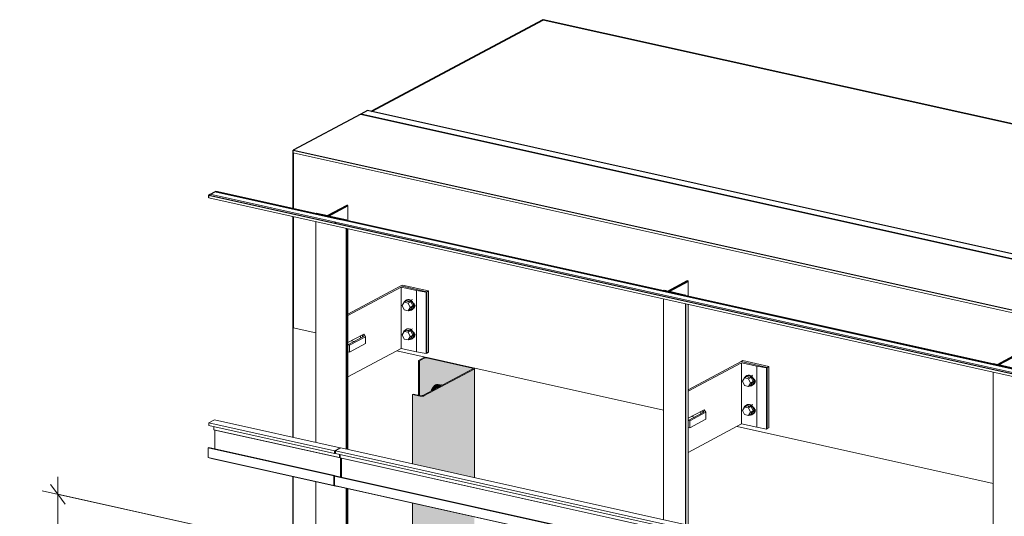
# Model space of a CAD drawing. Header units: millimetres. Extents: x -8351563 to -8343231, y 8501 to 6136062.
# Tile 33 of 42: x -8347876 to -8346293, y 2847412 to 2848211. Entities that reach past the tile are written whole.
import ezdxf

# ---------------------------------------------------------------- set-up
doc = ezdxf.new("R2010")
doc.units = ezdxf.units.MM
for name, color, linetype, lineweight in [('Обобщенные модели', 7, 'Continuous', 18), ('Размеры', 7, 'Continuous', 9), ('Размеры-20', 7, 'Continuous', 9), ('Части', 7, 'Continuous', 18)]:
    doc.layers.add(name, color=color, linetype=linetype, lineweight=lineweight)
doc.styles.add('GOST Common', font='GOST_Common.ttf', dxfattribs={"width": 0.9, "height": 40})
doc.dimstyles.new('ADSK_Основной_2_0', dxfattribs={"dimscale": 304.8, "dimtxt": 40.2286, "dimasz": 0.092782, "dimexe": 0.098425, "dimexo": 0.19685, "dimgap": 0.032808, "dimtad": 1, "dimdec": 0, "dimzin": 0, "dimdsep": 46, "dimtxsty": 'GOST Common', "dimblk1": 'OBLIQUE', "dimblk2": 'OBLIQUE', "dimsah": 1, "dimcen": 0.09, "dimdle": 0.098425, "dimazin": 0, "dimtfac": 1, "dimtdec": 4, "dimtix": 1, "dimtmove": 0, "dimatfit": 3, "dimfxl": 1, "dimtvp": 1, "dimtfill": 1, "dimtolj": 1, "dimtzin": 0, "dimarcsym": 2})

# ---------------------------------------------------------------- blocks, each defined once
blk = doc.blocks.new('HILTI_s_Профиль_MFT-T - Профиль MFT-Ta 60x58x1_8 6m-21079020-Схема крепления окна')
at = {"layer": 'Обобщенные модели', "color": 253, "lineweight": 35, "true_color": 0xaaaaaa}
for p, q in [((-4621078, 2847912.4), (-4621109.6, 2847895.6)), ((-4621108.1, 2847895.2), (-4621076.5, 2847912.1)), ((-4621076.5, 2847912.1), (-4621078, 2847912.4)), ((-4621126.9, 2847899.4), (-4621127.9, 2847898.9)), ((-4621127.9, 2847898.9), (-4621079.1, 2847888.1)), ((-4621109.6, 2847895.6), (-4621126.9, 2847899.4)), ((-4621078.2, 2847888.6), (-4621108.1, 2847895.2)), ((-4621079.1, 2847888.1), (-4621078.2, 2847888.6))]:
    blk.add_line(p, q, dxfattribs=at)
at = {"layer": 'Обобщенные модели', "color": 253, "true_color": 0xaaaaaa}
for p, q in [((-4621076.5, 2847887.5), (-4621076.5, 2847912.1)), ((-4621127.9, 2847530.8), (-4621127.9, 2847886.3)), ((-4621078.2, 2847887.9), (-4621078.2, 2847888.6)), ((-4621079.1, 2847875.4), (-4621079.1, 2847520)), ((-4621078.2, 2847519.8), (-4621078.2, 2847875.2)), ((-4621076.5, 2847687.9), (-4621076.5, 2847874.8)), ((-4621076.5, 2847519.4), (-4621076.5, 2847676.5)), ((-4621127.9, 2847265.6), (-4621127.9, 2847467.7)), ((-4621079.1, 2847456.9), (-4621079.1, 2847254.8)), ((-4621078.2, 2847254.6), (-4621078.2, 2847456.6)), ((-4621076.5, 2847254.2), (-4621076.5, 2847456.3))]:
    blk.add_line(p, q, dxfattribs=at)
blk = doc.blocks.new('HILTI_s_Анкер_HRD-HF - HRD-HF 10x80-6062271-Схема крепления окна')
at = {"layer": 'Обобщенные модели', "color": 253, "true_color": 0xaaaaaa}
for p, q in [((-4620982.3, 2847760.1), (-4620982.8, 2847759.8)), ((-4620972.6, 2847760.8), (-4620979.9, 2847756.9)), ((-4620986.1, 2847756.4), (-4620989.2, 2847751)), ((-4620989.2, 2847751), (-4620986.1, 2847744.2)), ((-4620981.8, 2847758.7), (-4620986.1, 2847756.4)), ((-4620979.8, 2847755), (-4620986.1, 2847756.4)), ((-4620986.1, 2847744.2), (-4620979.8, 2847742.8)), ((-4620981.8, 2847758.7), (-4620975.5, 2847757.3)), ((-4620980.3, 2847757.8), (-4620980.9, 2847757.5)), ((-4620975.5, 2847757.3), (-4620979.8, 2847755)), ((-4620976.6, 2847748.2), (-4620979.8, 2847755)), ((-4620979.8, 2847742.8), (-4620976.6, 2847748.2)), ((-4620975.5, 2847745.1), (-4620979.8, 2847742.8)), ((-4620972.3, 2847750.5), (-4620976.6, 2847748.2)), ((-4620975.5, 2847757.3), (-4620972.3, 2847750.5)), ((-4620972.3, 2847750.5), (-4620975.5, 2847745.1)), ((-4620975.2, 2847748), (-4620968, 2847751.9)), ((-4620975.2, 2847746.9), (-4620974.7, 2847747.2)), ((-4620974.4, 2847743.9), (-4620973.8, 2847744.2))]:
    blk.add_line(p, q, dxfattribs=at)
for points in [[(-4620971, 2847750.2, 0), (-4620971.3, 2847752.4, 0), (-4620972.1, 2847754.6, 0), (-4620973.3, 2847756.7, 0), (-4620974.8, 2847758.4, 0), (-4620976.6, 2847759.6, 0), (-4620978.6, 2847760.3, 0), (-4620980.6, 2847760.5, 0), (-4620982.4, 2847760, 0), (-4620983.9, 2847759, 0), (-4620985.1, 2847757.6, 0), (-4620985.6, 2847756.7, 0)], [(-4620981.8, 2847760.3, 0), (-4620980, 2847760.8, 0), (-4620978.1, 2847760.6, 0), (-4620976.1, 2847759.9, 0), (-4620974.3, 2847758.6, 0), (-4620972.7, 2847757, 0), (-4620971.5, 2847754.9, 0), (-4620970.8, 2847752.7, 0), (-4620970.5, 2847750.5, 0)], [(-4620978.5, 2847743.4, 0), (-4620976.6, 2847743.3, 0), (-4620974.8, 2847743.7, 0), (-4620973.3, 2847744.7, 0), (-4620972.1, 2847746.2, 0), (-4620971.3, 2847748.1, 0), (-4620971, 2847750.2, 0)], [(-4620971.6, 2847746.4, 0), (-4620972.7, 2847745, 0), (-4620974.3, 2847744, 0)], [(-4620970.5, 2847750.5, 0), (-4620970.8, 2847748.4, 0), (-4620971.5, 2847746.5, 0)]]:
    blk.add_polyline3d(points, dxfattribs=at)
blk = doc.blocks.new('HILTI_s_Анкер_HRD-HF - HRD-HF 10x80-V47-Схема крепления окна')
at = {"layer": 'Обобщенные модели', "color": 253, "true_color": 0xaaaaaa}
for p, q in [((-4620982.3, 2847713.2), (-4620982.8, 2847712.9)), ((-4620972.6, 2847713.8), (-4620979.9, 2847709.9)), ((-4620986.1, 2847709.4), (-4620989.2, 2847704)), ((-4620989.2, 2847704), (-4620986.1, 2847697.2)), ((-4620981.8, 2847711.7), (-4620986.1, 2847709.4)), ((-4620979.8, 2847708), (-4620986.1, 2847709.4)), ((-4620986.1, 2847697.2), (-4620979.8, 2847695.8)), ((-4620981.8, 2847711.7), (-4620975.5, 2847710.3)), ((-4620980.3, 2847710.8), (-4620980.9, 2847710.5)), ((-4620975.5, 2847710.3), (-4620979.8, 2847708)), ((-4620976.6, 2847701.2), (-4620979.8, 2847708)), ((-4620979.8, 2847695.8), (-4620976.6, 2847701.2)), ((-4620975.5, 2847698.1), (-4620979.8, 2847695.8)), ((-4620972.3, 2847703.5), (-4620976.6, 2847701.2)), ((-4620975.5, 2847710.3), (-4620972.3, 2847703.5)), ((-4620972.3, 2847703.5), (-4620975.5, 2847698.1)), ((-4620975.2, 2847701.1), (-4620968, 2847704.9)), ((-4620975.2, 2847699.9), (-4620974.7, 2847700.2)), ((-4620974.4, 2847697), (-4620973.8, 2847697.3))]:
    blk.add_line(p, q, dxfattribs=at)
for points in [[(-4620971, 2847703.3, 0), (-4620971.3, 2847705.5, 0), (-4620972.1, 2847707.7, 0), (-4620973.3, 2847709.7, 0), (-4620974.8, 2847711.4, 0), (-4620976.6, 2847712.7, 0), (-4620978.6, 2847713.4, 0), (-4620980.6, 2847713.5, 0), (-4620982.4, 2847713.1, 0), (-4620983.9, 2847712.1, 0), (-4620985.1, 2847710.6, 0), (-4620985.6, 2847709.8, 0)], [(-4620981.8, 2847713.4, 0), (-4620980, 2847713.8, 0), (-4620978.1, 2847713.7, 0), (-4620976.1, 2847713, 0), (-4620974.3, 2847711.7, 0), (-4620972.7, 2847710, 0), (-4620971.5, 2847708, 0), (-4620970.8, 2847705.8, 0), (-4620970.5, 2847703.5, 0)], [(-4620978.5, 2847696.5, 0), (-4620976.6, 2847696.3, 0), (-4620974.8, 2847696.8, 0), (-4620973.3, 2847697.8, 0), (-4620972.1, 2847699.3, 0), (-4620971.3, 2847701.1, 0), (-4620971, 2847703.3, 0)], [(-4620970.5, 2847703.5, 0), (-4620970.8, 2847701.4, 0), (-4620971.5, 2847699.5, 0), (-4620972.7, 2847698.1, 0), (-4620974.3, 2847697.1, 0)]]:
    blk.add_polyline3d(points, dxfattribs=at)
blk = doc.blocks.new('HILTI_s_Кронштейн_MFT-MF_LM - Кронштейн MFT-MF 190 LM-8764719-Схема крепления окна')
at = {"layer": 'Обобщенные модели', "color": 253, "true_color": 0xaaaaaa}
for p, q in [((-4620991.6, 2847782.6), (-4621076.5, 2847737.4)), ((-4621076.5, 2847735), (-4620990.7, 2847780.8)), ((-4620949.6, 2847773.3), (-4620991.6, 2847782.6)), ((-4620990.7, 2847780.8), (-4620966.3, 2847775.4)), ((-4620990.7, 2847780.8), (-4620990.7, 2847682.2)), ((-4620966.3, 2847775.4), (-4620950.7, 2847772.7)), ((-4620966.3, 2847775.4), (-4620966.3, 2847676.8)), ((-4620950.7, 2847772.7), (-4620949.6, 2847773.3)), ((-4620950.7, 2847772.7), (-4620950.7, 2847674.1)), ((-4620949.6, 2847674.7), (-4620949.6, 2847773.3)), ((-4620971.3, 2847747.1), (-4620970.1, 2847747)), ((-4621051.4, 2847701.2), (-4621076.6, 2847687.8)), ((-4621076.5, 2847691.4), (-4621053.1, 2847703.9)), ((-4621074.1, 2847687.2), (-4621048.2, 2847701)), ((-4621056.2, 2847698.7), (-4621056.2, 2847702.2)), ((-4621050.8, 2847705.1), (-4621053.1, 2847703.9)), ((-4621053.1, 2847703.9), (-4621051.4, 2847701.2)), ((-4621053.1, 2847703.9), (-4621053.1, 2847700.4)), ((-4621053.1, 2847703.9), (-4621053.1, 2847700.4)), ((-4621048.2, 2847701), (-4621050.8, 2847705.1)), ((-4621048.2, 2847689.8), (-4621048.2, 2847701)), ((-4620971.3, 2847700.2), (-4620970.1, 2847700.1)), ((-4621076.6, 2847687.8), (-4621074.1, 2847687.2)), ((-4621076.6, 2847687.8), (-4621076.6, 2847676.5)), ((-4620990.7, 2847682.2), (-4621076.5, 2847636.4)), ((-4621048.2, 2847689.8), (-4621074.1, 2847676)), ((-4621074.1, 2847687.2), (-4621074.1, 2847676)), ((-4620966.3, 2847676.8), (-4620990.7, 2847682.2)), ((-4621074.1, 2847676), (-4621076.6, 2847676.5)), ((-4620950.7, 2847674.1), (-4620966.3, 2847676.8)), ((-4620949.6, 2847674.7), (-4620950.7, 2847674.1))]:
    blk.add_line(p, q, dxfattribs=at)
for points in [[(-4620987.3, 2847754.3, 0), (-4620987.1, 2847755.5, 0), (-4620986.7, 2847756.7, 0), (-4620985.9, 2847757.6, 0), (-4620985, 2847758.2, 0), (-4620984.6, 2847758.3, 0)], [(-4620971.9, 2847755.7, 0), (-4620971.1, 2847755.1, 0), (-4620970.2, 2847754.1, 0), (-4620969.4, 2847752.8, 0), (-4620969, 2847751.5, 0), (-4620968.8, 2847750.1, 0), (-4620969, 2847748.8, 0), (-4620969.4, 2847747.7, 0), (-4620970.2, 2847746.8, 0), (-4620971.1, 2847746.2, 0), (-4620971.9, 2847745.9, 0)], [(-4620987.3, 2847707.4, 0), (-4620987.1, 2847708.6, 0), (-4620986.7, 2847709.7, 0), (-4620985.9, 2847710.6, 0), (-4620985, 2847711.2, 0), (-4620984.6, 2847711.4, 0)], [(-4620971.9, 2847708.7, 0), (-4620971.1, 2847708.2, 0), (-4620970.2, 2847707.1, 0), (-4620969.4, 2847705.9, 0), (-4620969, 2847704.5, 0), (-4620968.8, 2847703.2, 0), (-4620969, 2847701.9, 0), (-4620969.4, 2847700.7, 0), (-4620970.2, 2847699.8, 0), (-4620971.1, 2847699.2, 0), (-4620971.9, 2847699, 0)]]:
    blk.add_polyline3d(points, dxfattribs=at)
blk = doc.blocks.new('HILTI_s_Термомост_MFT-ISO_50x105x5_LM - Термомост MFT-ISO 50x105x5 LM-8779976-Схема крепления окна')
at = {"layer": 'Обобщенные модели', "color": 253, "true_color": 0xaaaaaa}
for p, q in [((-4620988.9, 2847784.1), (-4620991.6, 2847782.6)), ((-4620949.6, 2847773.3), (-4620991.6, 2847782.6)), ((-4620988.9, 2847784.1), (-4620946.9, 2847774.7)), ((-4620949.6, 2847773.3), (-4620946.9, 2847774.7)), ((-4620949.6, 2847674.7), (-4620949.6, 2847773.3)), ((-4620946.9, 2847774.7), (-4620946.9, 2847676.2)), ((-4620970.1, 2847747), (-4620971.3, 2847747.1)), ((-4620970.7, 2847749.1), (-4620969, 2847748.7)), ((-4620970.1, 2847700.1), (-4620971.3, 2847700.2)), ((-4620970.7, 2847702.1), (-4620969, 2847701.7)), ((-4620946.9, 2847676.2), (-4620949.6, 2847674.7))]:
    blk.add_line(p, q, dxfattribs=at)
blk = doc.blocks.new('HILTI_s_Профиль_MFT-T - Профиль MFT-Ta 60x42x1_8 6m-V56-Схема крепления окна')
at = {"layer": 'Обобщенные модели', "color": 253, "lineweight": 35, "true_color": 0xaaaaaa}
for p, q in [((-4620000.6, 2847672.7), (-4620032.2, 2847655.9)), ((-4620030.7, 2847655.6), (-4619999.1, 2847672.4)), ((-4619999.1, 2847672.4), (-4620000.6, 2847672.7)), ((-4620038.2, 2847657.2), (-4620039.1, 2847656.7)), ((-4620039.1, 2847656.7), (-4620003.9, 2847648.9)), ((-4620032.2, 2847655.9), (-4620038.2, 2847657.2)), ((-4620002.9, 2847649.4), (-4620030.7, 2847655.6)), ((-4620003.9, 2847648.9), (-4620002.9, 2847649.4))]:
    blk.add_line(p, q, dxfattribs=at)
at = {"layer": 'Обобщенные модели', "color": 253, "true_color": 0xaaaaaa}
for p, q in [((-4619999.1, 2847647.9), (-4619999.1, 2847672.4)), ((-4620002.9, 2847648.7), (-4620002.9, 2847649.4)), ((-4620039.1, 2847288.7), (-4620039.1, 2847644.1)), ((-4620003.9, 2847636.2), (-4620003.9, 2847280.8)), ((-4620002.9, 2847280.6), (-4620002.9, 2847636)), ((-4619999.1, 2847448.2), (-4619999.1, 2847635.2)), ((-4619999.1, 2847279.7), (-4619999.1, 2847436.8)), ((-4620039.1, 2847110), (-4620039.1, 2847225.5)), ((-4620003.9, 2847217.7), (-4620003.9, 2847102.2)), ((-4620002.9, 2847102.7), (-4620002.9, 2847217.5)), ((-4619999.1, 2847125.7), (-4619999.1, 2847216.6)), ((-4619999.1, 2847125.7), (-4620002.9, 2847123.7)), ((-4620003.9, 2847102.2), (-4620039.1, 2847110)), ((-4620002.9, 2847102.7), (-4620003.9, 2847102.2))]:
    blk.add_line(p, q, dxfattribs=at)
blk = doc.blocks.new('HILTI_s_Профиль_MFT-T - Профиль MFT-Ta 60x42x1_8 6m-V60-Схема крепления окна')
at = {"layer": 'Обобщенные модели', "color": 253, "lineweight": 35, "true_color": 0xaaaaaa}
for p, q in [((-4620530.7, 2847790.7), (-4620562.3, 2847773.8)), ((-4620560.7, 2847773.5), (-4620529.2, 2847790.3)), ((-4620529.2, 2847790.3), (-4620530.7, 2847790.7)), ((-4620568.2, 2847775.1), (-4620569.2, 2847774.6)), ((-4620569.2, 2847774.6), (-4620533.9, 2847766.8)), ((-4620562.3, 2847773.8), (-4620568.2, 2847775.1)), ((-4620532.9, 2847767.3), (-4620560.7, 2847773.5)), ((-4620533.9, 2847766.8), (-4620532.9, 2847767.3))]:
    blk.add_line(p, q, dxfattribs=at)
at = {"layer": 'Обобщенные модели', "color": 253, "true_color": 0xaaaaaa}
for p, q in [((-4620529.2, 2847765.8), (-4620529.2, 2847790.3)), ((-4620569.2, 2847406.6), (-4620569.2, 2847762)), ((-4620532.9, 2847766.6), (-4620532.9, 2847767.3)), ((-4620533.9, 2847754.1), (-4620533.9, 2847398.7)), ((-4620532.9, 2847398.5), (-4620532.9, 2847753.9)), ((-4620529.2, 2847566.1), (-4620529.2, 2847753.1)), ((-4620529.2, 2847397.7), (-4620529.2, 2847554.7)), ((-4620569.2, 2847227.9), (-4620569.2, 2847343.4)), ((-4620533.9, 2847335.6), (-4620533.9, 2847220.1)), ((-4620532.9, 2847220.6), (-4620532.9, 2847335.4)), ((-4620529.2, 2847243.6), (-4620529.2, 2847334.5)), ((-4620529.2, 2847243.6), (-4620532.9, 2847241.6)), ((-4620533.9, 2847220.1), (-4620569.2, 2847227.9)), ((-4620532.9, 2847220.6), (-4620533.9, 2847220.1))]:
    blk.add_line(p, q, dxfattribs=at)
blk = doc.blocks.new('HILTI_s_Аграфный_профиль_MFT-HPE - Аграфный профиль MFT-HPE 6м-21083349-Схема крепления окна')
at = {"layer": 'Обобщенные модели', "color": 253, "true_color": 0xaaaaaa}
for p, q in [((-4621300.1, 2845590.8), (-4621291.1, 2845595.6)), ((-4621300.1, 2845586.6), (-4621300.1, 2845590.8)), ((-4621300.1, 2845590.8), (-4621098.1, 2845545.9)), ((-4621089.1, 2845550.7), (-4621291.1, 2845595.6)), ((-4621098.1, 2845541.7), (-4621300.1, 2845586.6)), ((-4621292.2, 2845579.8), (-4621292.2, 2845584.9)), ((-4621290.3, 2845579.2), (-4621292.2, 2845579.8)), ((-4621090.2, 2845534.8), (-4621292.2, 2845579.8)), ((-4621290.3, 2845548.7), (-4621290.3, 2845579.2)), ((-4621088.3, 2845534.3), (-4621290.3, 2845579.2)), ((-4621301.4, 2845550.4), (-4621300.4, 2845551)), ((-4621301.4, 2845535.1), (-4621301.4, 2845550.4)), ((-4621099.4, 2845505.5), (-4621301.4, 2845550.4)), ((-4621098.3, 2845506), (-4621300.4, 2845551)), ((-4621089.1, 2845550.7), (-4621098.1, 2845545.9)), ((-4621098.1, 2845545.9), (-4621098.1, 2845541.7)), ((-4621097, 2845544.1), (-4621096.7, 2845544.3)), ((-4621097, 2845542.3), (-4621097, 2845544.1)), ((-4621089.1, 2845549.7), (-4621089.1, 2845550.7)), ((-4621295.7, 2845533.5), (-4621301.4, 2845535.1)), ((-4621099.4, 2845490.1), (-4621301.4, 2845535.1)), ((-4621093.7, 2845488.6), (-4621295.7, 2845533.5)), ((-4621098.1, 2845541.7), (-4621097, 2845542.3)), ((-4621090.2, 2845539.9), (-4621090.2, 2845534.8)), ((-4621090.2, 2845534.8), (-4621088.3, 2845534.3)), ((-4621089.1, 2845536.6), (-4621089.1, 2845539.7)), ((-4621088.9, 2845536.5), (-4621089.1, 2845536.6)), ((-4621088.3, 2845534.3), (-4621088.3, 2845503.8)), ((-4621087.2, 2845503.6), (-4621087.2, 2845534.1)), ((-4621098.3, 2845506), (-4621099.4, 2845505.5)), ((-4621099.4, 2845505.5), (-4621099.4, 2845490.1)), ((-4621098.3, 2845491.9), (-4621098.3, 2845506)), ((-4621098.1, 2845495.5), (-4621098.3, 2845495.6)), ((-4621099.4, 2845490.1), (-4621093.7, 2845488.6)), ((-4621098.1, 2845491.8), (-4621098.3, 2845491.9))]:
    blk.add_line(p, q, dxfattribs=at)
blk = doc.blocks.new('HILTI_s_Аграфный_профиль_MFT-HPE - Аграфный профиль MFT-HPE 6м-21083451-Схема крепления окна')
at = {"layer": 'Обобщенные модели', "color": 253, "true_color": 0xaaaaaa}
for p, q in [((-4621096.7, 2845545.6), (-4621087.8, 2845550.4)), ((-4621096.7, 2845541.4), (-4621096.7, 2845545.6)), ((-4621096.7, 2845545.6), (-4618979.9, 2845074.7)), ((-4618970.9, 2845079.5), (-4621087.8, 2845550.4)), ((-4618979.9, 2845070.5), (-4621096.7, 2845541.4)), ((-4621088.9, 2845534.5), (-4621088.9, 2845539.6)), ((-4621087, 2845534), (-4621088.9, 2845534.5)), ((-4618972, 2845063.6), (-4621088.9, 2845534.5)), ((-4621087, 2845503.5), (-4621087, 2845534)), ((-4618970.1, 2845063.1), (-4621087, 2845534)), ((-4621098.1, 2845505.2), (-4621097, 2845505.7)), ((-4621098.1, 2845489.8), (-4621098.1, 2845505.2)), ((-4618981.2, 2845034.3), (-4621098.1, 2845505.2)), ((-4618980.1, 2845034.9), (-4621097, 2845505.7)), ((-4621092.3, 2845488.3), (-4621098.1, 2845489.8)), ((-4618981.2, 2845019), (-4621098.1, 2845489.8)), ((-4618975.5, 2845017.4), (-4621092.3, 2845488.3))]:
    blk.add_line(p, q, dxfattribs=at)
blk = doc.blocks.new('HILTI_s_Аграфный_профиль_MFT-HPE - Аграфный профиль MFT-HPE 6м-V73-Схема крепления окна')
at = {"layer": 'Обобщенные модели', "color": 253, "true_color": 0xaaaaaa}
for p, q in [((-4621289.2, 2847934.8), (-4621290.3, 2847934.2)), ((-4621290.3, 2847934.2), (-4621088.3, 2847889.3)), ((-4621087.2, 2847889.8), (-4621289.2, 2847934.8)), ((-4621297.9, 2847930.2), (-4621300.5, 2847928.8)), ((-4621300.5, 2847928.8), (-4621098.5, 2847883.9)), ((-4621300, 2847928.7), (-4621300.5, 2847928.8)), ((-4621095.9, 2847885.2), (-4621297.9, 2847930.2)), ((-4621088.3, 2847889.3), (-4621087.2, 2847889.8)), ((-4621098.5, 2847883.9), (-4621095.9, 2847885.2)), ((-4621098.5, 2847883.9), (-4621098, 2847883.7))]:
    blk.add_line(p, q, dxfattribs=at)
blk = doc.blocks.new('HILTI_s_Аграфный_профиль_MFT-HPE - Аграфный профиль MFT-HPE 6м-V74-Схема крепления окна')
at = {"layer": 'Обобщенные модели', "color": 253, "true_color": 0xaaaaaa}
for p, q in [((-4621085.9, 2847889.5), (-4621087, 2847889)), ((-4621087, 2847889), (-4618970.1, 2847418.1)), ((-4618969, 2847418.7), (-4621085.9, 2847889.5)), ((-4621094.5, 2847884.9), (-4621097.1, 2847883.6)), ((-4621097.1, 2847883.6), (-4618980.2, 2847412.7)), ((-4621096.6, 2847883.4), (-4621097.1, 2847883.6)), ((-4618977.7, 2847414.1), (-4621094.5, 2847884.9))]:
    blk.add_line(p, q, dxfattribs=at)
blk = doc.blocks.new('HILTI_s_СПК_Профиль 97х157 - Профиль для окна на выносе-21151142-Схема крепления окна')
at = {"layer": 'Обобщенные модели', "true_color": 0xff0080}
for points in [[(-4620958.1, 2847605.1), (-4620956.1, 2847605.3), (-4620954.5, 2847605.8), (-4620873.2, 2847649.2), (-4620873.1, 2847649.5), (-4620873.1, 2847649.9), (-4620874.1, 2847650.5), (-4620876.1, 2847651), (-4620950.3, 2847667.5), (-4620952.6, 2847667.5), (-4620954.7, 2847667.2), (-4620955.4, 2847666.9), (-4620963.3, 2847662.6), (-4620961.6, 2847662.3), (-4620952.8, 2847666.8), (-4620951, 2847666.8), (-4620950.4, 2847666.7), (-4620875.5, 2847649.9), (-4620875.3, 2847649.5), (-4620875.7, 2847649.1), (-4620956.9, 2847606), (-4620958.8, 2847605.9), (-4620959.4, 2847606), (-4620971.6, 2847608.7), (-4620972.7, 2847608.1), (-4620959.2, 2847605.2)], [(-4620958.2, 2847605.9), (-4620956.4, 2847606.1), (-4620954.5, 2847607), (-4620953.7, 2847607.4), (-4620953.7, 2847666.5), (-4620961.6, 2847662.3), (-4620961.6, 2847606.5), (-4620958.5, 2847605.9)], [(-4620953.7, 2847607.4), (-4620950.4, 2847609.2), (-4620950.4, 2847666.7), (-4620952.2, 2847666.8), (-4620953.7, 2847666.5), (-4620953.7, 2847632.9)], [(-4620950.4, 2847609.2), (-4620942.2, 2847613.6), (-4620942.6, 2847614.4), (-4620939.3, 2847619.9), (-4620938.9, 2847620.1), (-4620938.5, 2847621), (-4620937.3, 2847622.4), (-4620935.2, 2847623.7), (-4620933.2, 2847624.2), (-4620930.6, 2847623.7), (-4620928.8, 2847622.9), (-4620926.9, 2847621.8), (-4620876.4, 2847648.9), (-4620876.4, 2847650.3), (-4620950.4, 2847666.7), (-4620950.4, 2847610)], [(-4620961.6, 2847606.5), (-4620961.6, 2847662.3), (-4620963.3, 2847662.6), (-4620963.3, 2847606.9)], [(-4620876.4, 2847648.7), (-4620875.3, 2847649.5), (-4620875.5, 2847649.9), (-4620876.4, 2847650.3), (-4620876.4, 2847648.9)]]:
    blk.add_hatch(color=230, dxfattribs=at).paths.add_polyline_path(points)
h = blk.add_hatch(color=230, dxfattribs=at)
h.paths.add_polyline_path([(-4620905.9, 2845509.9), (-4620873.7, 2845527.1), (-4620873.7, 2845566.4), (-4620914.9, 2845575.5), (-4620914.9, 2845611.2), (-4620926, 2845605.3), (-4620928.5, 2845605.9), (-4620928.7, 2847337.9), (-4620896.1, 2847355.3), (-4620873.7, 2847350.3), (-4620873.7, 2847411.2), (-4620954.5, 2847429.1), (-4620954.5, 2845520.7), (-4620913.9, 2845511.7)])
h.paths.add_polyline_path([(-4620873.7, 2847474.3), (-4620873.7, 2847648.9), (-4620954.5, 2847605.8), (-4620954.5, 2847492.3), (-4620876.1, 2847474.8)])
h = blk.add_hatch(color=230, dxfattribs=at)
h.paths.add_polyline_path([(-4620873.7, 2845527.1), (-4620873.1, 2845527.8), (-4620873.3, 2845566.3), (-4620873.7, 2845566.4), (-4620873.7, 2845545.6)])
h.paths.add_polyline_path([(-4620873.1, 2847350.1), (-4620873.2, 2847411.1), (-4620873.7, 2847411.2), (-4620873.6, 2847350.3), (-4620873.2, 2847350.2)])
h.paths.add_polyline_path([(-4620873.1, 2847474.1), (-4620873.2, 2847649.2), (-4620873.7, 2847648.9), (-4620873.7, 2847474.3), (-4620873.2, 2847474.2)])
h = blk.add_hatch(color=230, dxfattribs=at)
h.paths.add_polyline_path([(-4620960.1, 2845522), (-4620960.1, 2847430.4), (-4620972.7, 2847433.2), (-4620972.7, 2845524.8)])
h.paths.add_polyline_path([(-4620960.1, 2847493.5), (-4620960.1, 2847605.3), (-4620972.7, 2847608.1), (-4620972.7, 2847496.3)])
h = blk.add_hatch(color=230, dxfattribs=at)
h.paths.add_polyline_path([(-4620954.5, 2845520.7), (-4620954.5, 2847429.1), (-4620960.1, 2847430.4), (-4620960.1, 2845522), (-4620954.5, 2845520.7)])
h.paths.add_polyline_path([(-4620954.5, 2847492.3), (-4620954.5, 2847605.8), (-4620956.1, 2847605.3), (-4620958.1, 2847605.1), (-4620960.1, 2847605.3), (-4620960.1, 2847493.5), (-4620955.2, 2847492.4)])
at = {"layer": 'Обобщенные модели'}
for p, q in [((-4620955.4, 2847666.9), (-4620963.3, 2847662.6)), ((-4620961.6, 2847662.3), (-4620953.7, 2847666.5)), ((-4620950.4, 2847666.7), (-4620876.4, 2847650.3)), ((-4620874.9, 2847650.8), (-4620949.3, 2847667.3)), ((-4620963.3, 2847662.6), (-4620961.6, 2847662.3)), ((-4620963.3, 2847662.6), (-4620963.3, 2847606.9)), ((-4620961.6, 2847606.5), (-4620961.6, 2847662.3)), ((-4620875.7, 2847649.1), (-4620956, 2847606.3)), ((-4620954.5, 2847605.8), (-4620873.7, 2847648.9)), ((-4620873.1, 2847474.1), (-4620873.1, 2847649.6)), ((-4620971.6, 2847608.7), (-4620972.7, 2847608.1)), ((-4620972.7, 2847608.1), (-4620960.1, 2847605.3)), ((-4620972.7, 2847496.3), (-4620972.7, 2847608.1)), ((-4620959.4, 2847606), (-4620971.6, 2847608.7)), ((-4620972.7, 2845524.8), (-4620972.7, 2847433.2))]:
    blk.add_line(p, q, dxfattribs=at)
for points in [[(-4620949.3, 2847667.3, 0), (-4620950.3, 2847667.5, 0), (-4620951.5, 2847667.6, 0), (-4620952.6, 2847667.5, 0), (-4620953.7, 2847667.4, 0), (-4620954.7, 2847667.2, 0), (-4620955.4, 2847666.9, 0)], [(-4620953.7, 2847666.5, 0), (-4620953.3, 2847666.7, 0), (-4620952.8, 2847666.8, 0), (-4620952.2, 2847666.8, 0), (-4620951.6, 2847666.9, 0), (-4620951, 2847666.8, 0), (-4620950.4, 2847666.7, 0)], [(-4620876.4, 2847650.3, 0), (-4620875.9, 2847650.1, 0), (-4620875.5, 2847649.9, 0), (-4620875.3, 2847649.7, 0)], [(-4620875.3, 2847649.5, 0), (-4620875.4, 2847649.3, 0), (-4620875.7, 2847649.1, 0)], [(-4620873.7, 2847648.9, 0), (-4620873.2, 2847649.2, 0), (-4620873.1, 2847649.5, 0), (-4620873.1, 2847649.9, 0), (-4620873.5, 2847650.2, 0), (-4620874.1, 2847650.5, 0), (-4620874.9, 2847650.8, 0)], [(-4620960.1, 2847605.3, 0), (-4620959.2, 2847605.2, 0), (-4620958.1, 2847605.1, 0), (-4620957.1, 2847605.2, 0), (-4620956.1, 2847605.3, 0), (-4620955.2, 2847605.5, 0), (-4620954.5, 2847605.8, 0)], [(-4620956, 2847606.3, 0), (-4620956.4, 2847606.1, 0), (-4620956.9, 2847606, 0), (-4620957.5, 2847605.9, 0), (-4620958.2, 2847605.9, 0), (-4620958.8, 2847605.9, 0), (-4620959.4, 2847606, 0)]]:
    blk.add_polyline3d(points, dxfattribs=at)
blk = doc.blocks.new('HILTI_s_Анкер_HRD-HF - HRD-HF 10x100-V96-Схема крепления окна')
at = {"layer": 'Обобщенные модели', "true_color": 0xff0080}
for points in [[(-4620942.2, 2847613.6), (-4620933.2, 2847618.4), (-4620939.5, 2847619.8), (-4620942.6, 2847614.4)], [(-4620933.2, 2847618.4), (-4620928.9, 2847620.7), (-4620935.1, 2847622.1), (-4620939.5, 2847619.8)], [(-4620938.9, 2847620.1), (-4620934.8, 2847622), (-4620928.7, 2847620.8), (-4620927.8, 2847621.3), (-4620928.8, 2847622.2), (-4620930.7, 2847623.3), (-4620932, 2847623.7), (-4620933.9, 2847623.9), (-4620935.7, 2847623.4), (-4620937.6, 2847622.1), (-4620938.5, 2847621)], [(-4620927.8, 2847621.3), (-4620927.2, 2847621.6), (-4620927.6, 2847622.1), (-4620929.5, 2847623.3), (-4620931.4, 2847624), (-4620934, 2847624), (-4620933.9, 2847623.9), (-4620932, 2847623.7), (-4620930, 2847623), (-4620928.2, 2847621.8)]]:
    blk.add_hatch(color=230, dxfattribs=at).paths.add_polyline_path(points)
at = {"layer": 'Обобщенные модели'}
for p, q in [((-4620939.5, 2847619.8), (-4620942.6, 2847614.4)), ((-4620935.1, 2847622.1), (-4620939.5, 2847619.8)), ((-4620933.2, 2847618.4), (-4620939.5, 2847619.8)), ((-4620935.7, 2847623.5), (-4620936.2, 2847623.2)), ((-4620935.1, 2847622.1), (-4620928.9, 2847620.7)), ((-4620933.7, 2847621.2), (-4620934.2, 2847620.9)), ((-4620925.9, 2847624.2), (-4620933.2, 2847620.3)), ((-4620942.6, 2847614.4), (-4620942.2, 2847613.6))]:
    blk.add_line(p, q, dxfattribs=at)
for points in [[(-4620927.7, 2847621.3, 0), (-4620928.2, 2847621.8, 0), (-4620930, 2847623, 0), (-4620932, 2847623.7, 0), (-4620933.9, 2847623.9, 0), (-4620935.7, 2847623.4, 0), (-4620937.3, 2847622.4, 0), (-4620938.5, 2847621, 0), (-4620938.9, 2847620.1, 0)], [(-4620935.2, 2847623.7, 0), (-4620933.4, 2847624.2, 0), (-4620931.4, 2847624, 0), (-4620929.5, 2847623.3, 0), (-4620927.6, 2847622.1, 0), (-4620927.2, 2847621.6, 0)]]:
    blk.add_polyline3d(points, dxfattribs=at)
blk = doc.blocks.new('DIMBLOCK14-Схема крепления окна')
at = {"layer": 'Размеры-20'}
for p, q in [((-8347814.9, 2847475.5), (-8347814.9, 2847060.1)), ((-8347193.8, 2847309.2), (-8347840.1, 2847453)), ((-8347814.9, 2847447.4), (-8347193.8, 2847309.2)), ((-8347193.8, 2846922), (-8347840.1, 2847065.7)), ((-8347814.9, 2847060.1), (-8347193.8, 2846922))]:
    blk.add_line(p, q, dxfattribs=at)
at = {"layer": 'Размеры-20', "lineweight": 18}
for p, q in [((-8347814.9, 2847447.4), (-8347826.7, 2847463.3)), ((-8347814.9, 2847447.4), (-8347803, 2847431.5)), ((-8347814.9, 2847060.1), (-8347826.7, 2847076)), ((-8347814.9, 2847060.1), (-8347803, 2847044.2))]:
    blk.add_line(p, q, dxfattribs=at)
at = {"layer": 'Размеры-20', "color": 0, "insert": (-8347875.5, 2847219.8), "char_height": 40, "width": 85.912, "attachment_point": 1, "rotation": 90, "line_spacing_factor": 1.022761, "style": 'GOST Common', "bg_fill": 3, "box_fill_scale": 1.25, "bg_fill_color": 256, "bg_fill_true_color": 13158600, "bg_fill_transparency": 0}
blk.add_mtext('413', dxfattribs=at)
blk = doc.blocks.new('_Oblique')
at = {"color": 0, "linetype": 'ByBlock', "lineweight": -2}
blk.add_line((-0.5, -0.5), (0.5, 0.5), dxfattribs=at)

msp = doc.modelspace()

# ---------------------------------------------------------------- linework, layer by layer
at = {"layer": 'Обобщенные модели', "color": 253, "lineweight": 35, "true_color": 0xaaaaaa}
for p, q in [((-8347311, 2848063.7), (-8347034.3, 2848211.2)), ((-8347034.3, 2848211.2), (-8344461.9, 2847639)), ((-8347436.3, 2847907.1), (-8347436.3, 2847996.9)), ((-8347436.3, 2847715.2), (-8347436.3, 2847894.4))]:
    msp.add_line(p, q, dxfattribs=at)
at = {"layer": 'Обобщенные модели', "color": 253, "true_color": 0xaaaaaa}
for p, q in [((-8347436.3, 2847996.9), (-8344863.9, 2847424.7)), ((-8347399.8, 2847707.1), (-8347436.3, 2847715.2)), ((-8347338.1, 2847693.4), (-8347342.7, 2847694.4)), ((-8346841.1, 2847582.8), (-8347270, 2847678.2)), ((-8346790.8, 2847571.6), (-8346795.4, 2847572.7)), ((-8346311.1, 2847464.9), (-8346722.7, 2847556.5))]:
    msp.add_line(p, q, dxfattribs=at)
at = {"layer": 'Части', "color": 253, "lineweight": 25, "true_color": 0xaaaaaa}
for p, q in [((-8347316.9, 2848065), (-8347327.8, 2848059.2)), ((-8344744.6, 2847492.8), (-8347316.9, 2848065)), ((-8347327.8, 2848059.2), (-8347436.3, 2848001.4)), ((-8347327.8, 2848059.2), (-8344755.4, 2847487)), ((-8344755.4, 2847487), (-8347327.8, 2848059.2)), ((-8347436.3, 2848001.4), (-8344863.9, 2847429.2)), ((-8347436.3, 2847996.9), (-8347436.3, 2848001.4)), ((-8347436.3, 2847907.1), (-8347436.3, 2847996.9)), ((-8347436.3, 2847907.1), (-8347436.3, 2847996.9)), ((-8347436.3, 2847538.9), (-8347436.3, 2847894.4)), ((-8347436.3, 2847538.9), (-8347436.3, 2847894.4)), ((-8347436.3, 2847273.7), (-8347436.3, 2847475.8)), ((-8347436.3, 2847273.7), (-8347436.3, 2847475.8))]:
    msp.add_line(p, q, dxfattribs=at)
at = {"layer": 'Части', "color": 253, "true_color": 0xaaaaaa}
for p, q in [((-8347436.3, 2847996.9), (-8344863.9, 2847424.7)), ((-8344863.9, 2847424.7), (-8347436.3, 2847996.9)), ((-8347436.3, 2847996.9), (-8344863.9, 2847424.7))]:
    msp.add_line(p, q, dxfattribs=at)
at = {"layer": 'Части', "lineweight": 25}
for p, q in [((-8347561.1, 2847934.8), (-8347571.9, 2847929)), ((-8344988.7, 2847362.6), (-8347561.1, 2847934.8)), ((-8347571.9, 2847929), (-8344999.6, 2847356.9)), ((-8347571.9, 2847924.5), (-8347571.9, 2847928.7))]:
    msp.add_line(p, q, dxfattribs=at)
at = {"layer": 'Части'}
msp.add_line((-8344999.6, 2847352.3), (-8347571.9, 2847924.5), dxfattribs=at)

# ---------------------------------------------------------------- block references
at = {"layer": 'Обобщенные модели', "color": 253, "true_color": 0xaaaaaa}
for name, p in [('HILTI_s_Аграфный_профиль_MFT-HPE - Аграфный профиль MFT-HPE 6м-V73-Схема крепления окна', (-3726271.9, 0)), ('HILTI_s_Профиль_MFT-T - Профиль MFT-Ta 60x58x1_8 6m-21079020-Схема крепления окна', (-3726271.9, 0)), ('HILTI_s_Аграфный_профиль_MFT-HPE - Аграфный профиль MFT-HPE 6м-V74-Схема крепления окна', (-3726271.9, 0)), ('HILTI_s_Кронштейн_MFT-MF_LM - Кронштейн MFT-MF 190 LM-8764719-Схема крепления окна', (-3726271.9, 0)), ('HILTI_s_Термомост_MFT-ISO_50x105x5_LM - Термомост MFT-ISO 50x105x5 LM-8779976-Схема крепления окна', (-3726271.9, 0)), ('HILTI_s_Профиль_MFT-T - Профиль MFT-Ta 60x42x1_8 6m-V60-Схема крепления окна', (-3726271.9, 0)), ('HILTI_s_Анкер_HRD-HF - HRD-HF 10x80-6062271-Схема крепления окна', (-3726271.9, 0)), ('HILTI_s_Анкер_HRD-HF - HRD-HF 10x80-V47-Схема крепления окна', (-3726271.9, 0)), ('HILTI_s_Профиль_MFT-T - Профиль MFT-Ta 60x42x1_8 6m-V56-Схема крепления окна', (-3726271.9, 0)), ('HILTI_s_Кронштейн_MFT-MF_LM - Кронштейн MFT-MF 190 LM-8764719-Схема крепления окна', (-3725724.6, -121.7)), ('HILTI_s_Термомост_MFT-ISO_50x105x5_LM - Термомост MFT-ISO 50x105x5 LM-8779976-Схема крепления окна', (-3725724.6, -121.7)), ('HILTI_s_Анкер_HRD-HF - HRD-HF 10x80-V47-Схема крепления окна', (-3725724.6, -74.8)), ('HILTI_s_Анкер_HRD-HF - HRD-HF 10x80-V47-Схема крепления окна', (-3725724.6, -121.7)), ('HILTI_s_Аграфный_профиль_MFT-HPE - Аграфный профиль MFT-HPE 6м-21083349-Схема крепления окна', (-3726271.9, 1971.5)), ('HILTI_s_Аграфный_профиль_MFT-HPE - Аграфный профиль MFT-HPE 6м-21083451-Схема крепления окна', (-3726271.9, 1971.5))]:
    msp.add_blockref(name, p, dxfattribs=at)
at = {"layer": 'Обобщенные модели'}
for name in ['HILTI_s_СПК_Профиль 97х157 - Профиль для окна на выносе-21151142-Схема крепления окна', 'HILTI_s_Анкер_HRD-HF - HRD-HF 10x100-V96-Схема крепления окна']:
    msp.add_blockref(name, (-3726271.9, 0), dxfattribs=at)

# ---------------------------------------------------------------- next in the draw order: dimensions: what is measured, and where the dimension line sits
at = {"layer": 'Размеры'}
dim = msp.add_linear_dim(base=(-8347814.9, 2846910.7), p1=(-8347143.4, 2847298), p2=(-8347143.4, 2846910.7), angle=270, dimstyle='ADSK_Основной_2_0', override={"dimpost": '<>', "dimfxl": 387.264571}, dxfattribs=at)
dim.commit()
dim.dimension.update_dxf_attribs({"geometry": 'DIMBLOCK14-Схема крепления окна', "text_midpoint": (-8347844.9, 2847104.4)})

doc.saveas('drawing.dxf')
